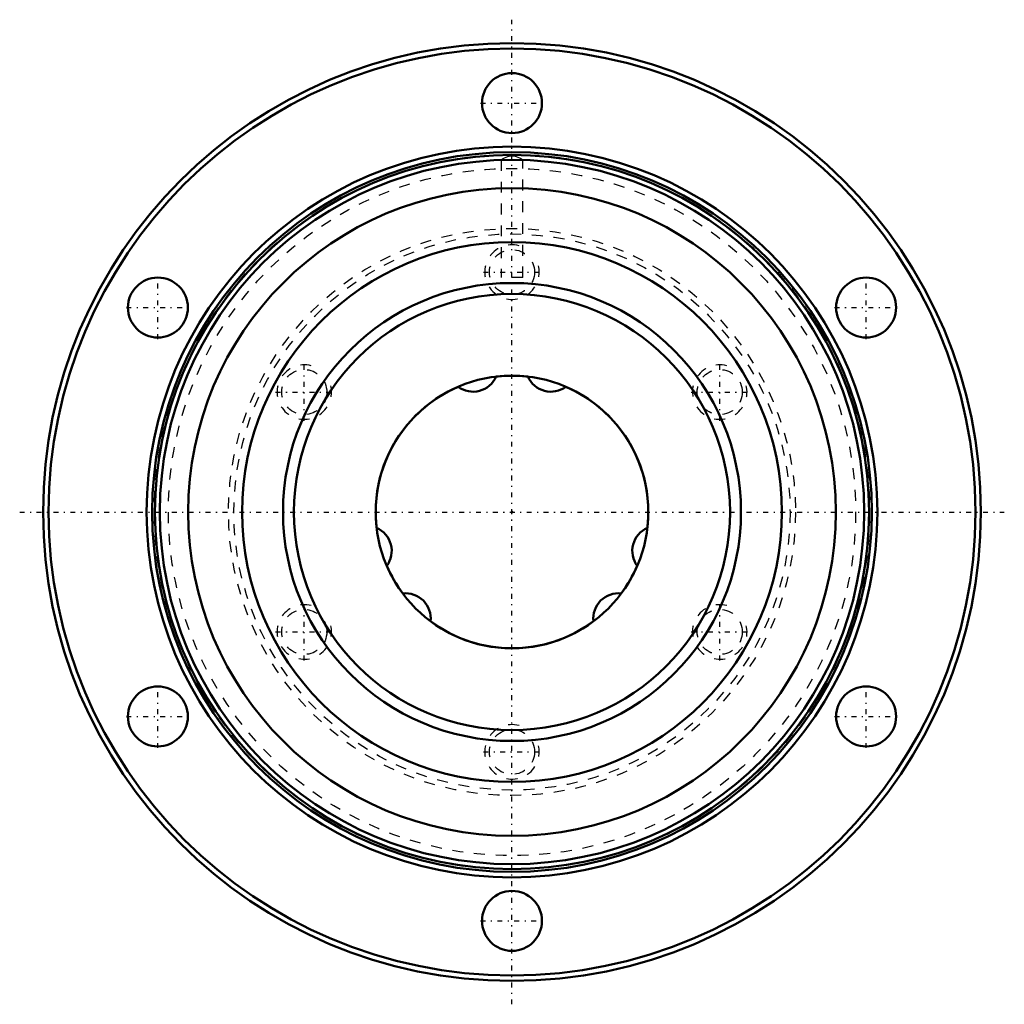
# Model space of a CAD drawing. Header units: millimetres. Extents: x -45.1 to 45.2, y -45.1 to 45.2.
import ezdxf

# ---------------------------------------------------------------- set-up
doc = ezdxf.new("R2010")
doc.units = ezdxf.units.MM
doc.linetypes.add('Center', pattern=[1.5, 0.45, -0.5, 0.05, -0.5])
doc.linetypes.add('Dashed', pattern=[2, 1, -1])
for name, color, linetype, lineweight in [('2d ConnectionPoints', 7, 'Continuous', 50), ('AM_0', 7, 'Continuous', 50), ('AM_5', 3, 'Continuous', 25), ('AM_7', 7, 'Center', 25), ('AM_9', 6, 'Dashed', 25)]:
    doc.layers.add(name, color=color, linetype=linetype, lineweight=lineweight)

# ---------------------------------------------------------------- blocks, each defined once
blk = doc.blocks.new('1_LTR_25A_LTRA_ACyl_1_0_in_LTR25A_71L_0_0__2')
at = {"layer": 'AM_0'}
for centre, radius in [((0, 0), 43), ((0, 0), 42.5), ((0, 37.5), 2.75), ((0, 0), 33.512), ((0, 0), 33), ((0, 0), 32.75), ((0, 0), 32.296), ((0, 0), 29.7), ((0, 0), 24.75), ((-32.476, 18.75), 2.75), ((0, 0), 21), ((32.476, 18.75), 2.75), ((0, 0), 20), ((0, 0), 12.5), ((-32.476, -18.75), 2.75), ((32.476, -18.75), 2.75), ((0, -37.5), 2.75)]:
    blk.add_circle(centre, radius, dxfattribs=at)
at = {"layer": 'AM_7'}
for p, q in [((0, -45.15), (0, 45.15)), ((-2.888, 37.5), (2.887, 37.5)), ((-2.625, 22), (2.625, 22)), ((-32.476, 15.862), (-32.476, 21.637)), ((32.476, 15.862), (32.476, 21.637)), ((-35.363, 18.75), (-29.588, 18.75)), ((29.588, 18.75), (35.363, 18.75)), ((-19.053, 8.375), (-19.053, 13.625)), ((19.053, 8.375), (19.053, 13.625)), ((-21.678, 11), (-16.428, 11)), ((16.428, 11), (21.678, 11)), ((-45.15, 0), (45.15, 0)), ((-19.053, -13.625), (-19.053, -8.375)), ((19.053, -13.625), (19.053, -8.375)), ((-21.678, -11), (-16.428, -11)), ((16.428, -11), (21.678, -11)), ((-32.476, -21.638), (-32.476, -15.863)), ((32.476, -21.638), (32.476, -15.863)), ((-35.363, -18.75), (-29.588, -18.75)), ((29.588, -18.75), (35.363, -18.75)), ((-2.625, -22), (2.625, -22)), ((-2.888, -37.5), (2.887, -37.5))]:
    blk.add_line(p, q, dxfattribs=at)
at = {"layer": 'AM_9'}
for p, q in [((-1, 32.287), (-1, 21.5)), ((0.779, 32.428), (0.746, 32.447)), ((0.75, 32.445), (0.866, 32.374)), ((0.869, 32.373), (0.779, 32.428)), ((1, 21.5), (1, 32.292)), ((1, 21.5), (-1, 21.5))]:
    blk.add_line(p, q, dxfattribs=at)
for points in [[(-1, 32.285), (-0.967, 32.308), (-0.862, 32.377), (-0.676, 32.486), (-0.384, 32.616), (-0.123, 32.675), (0.154, 32.671), (0.388, 32.614), (0.676, 32.487), (0.75, 32.445)], [(0.866, 32.374), (0.887, 32.361), (0.983, 32.296), (1, 32.285)]]:
    blk.add_lwpolyline(points, dxfattribs=at)
for centre, radius in [((0, 0), 32.8), ((0, 0), 31.515), ((0, 0), 26), ((0, 0), 25.5), ((0, 22), 2.067), ((-19.053, 11), 2.067), ((19.053, 11), 2.067), ((-19.053, -11), 2.067), ((19.053, -11), 2.067), ((0, -22), 2.067)]:
    blk.add_circle(centre, radius, dxfattribs=at)
blk.add_arc((0, 0), 32.3, 91.76865, 88.24603, dxfattribs=at)
blk = doc.blocks.new('2_LTR_25A_LTRA_ACyl_2_0_in_LTR25A_71L_0_0__2')
at = {"layer": 'AM_0'}
for centre, radius in [((0, 0), 43), ((0, 0), 42.5), ((0, 37.5), 2.75), ((0, 0), 33.512), ((0, 0), 33), ((0, 0), 32.75), ((0, 0), 32.296), ((0, 0), 29.7), ((0, 0), 24.75), ((-32.476, 18.75), 2.75), ((0, 0), 21), ((32.476, 18.75), 2.75), ((0, 0), 20), ((0, 0), 12.5), ((-32.476, -18.75), 2.75), ((32.476, -18.75), 2.75), ((0, -37.5), 2.75)]:
    blk.add_circle(centre, radius, dxfattribs=at)
at = {"layer": 'AM_5', "linetype": 'Dashed'}
for centre in [(0, 22), (-19.053, 11), (19.053, 11), (-19.053, -11), (19.053, -11), (0, -22)]:
    blk.add_arc(centre, 2.5, 75, 15, dxfattribs=at)
at = {"layer": 'AM_9'}
for p, q in [((-1, 32.287), (-1, 21.5)), ((0.779, 32.428), (0.746, 32.447)), ((0.869, 32.373), (0.779, 32.428)), ((1, 21.5), (1, 32.292)), ((1, 21.5), (-1, 21.5))]:
    blk.add_line(p, q, dxfattribs=at)
blk.add_lwpolyline([(-1, 32.285), (-0.967, 32.308), (-0.862, 32.377), (-0.676, 32.486), (-0.384, 32.616), (-0.123, 32.675), (0.154, 32.671), (0.388, 32.614), (0.676, 32.487), (0.887, 32.361), (0.983, 32.296), (1, 32.285)], dxfattribs=at)
for centre, radius in [((0, 0), 32.8), ((0, 0), 31.515), ((0, 0), 26), ((0, 0), 25.5), ((0, 22), 2.067), ((-19.053, 11), 2.067), ((19.053, 11), 2.067), ((-19.053, -11), 2.067), ((19.053, -11), 2.067), ((0, -22), 2.067)]:
    blk.add_circle(centre, radius, dxfattribs=at)
blk.add_arc((0, 0), 32.3, 91.76865, 88.24603, dxfattribs=at)
blk = doc.blocks.new('3_LTR_25A71_LTRA_Shaft_0_in_LTR25A_71L_0_0__2')
at = {"layer": 'AM_0'}
for centre, radius, start, end in [((-3.572, 13.33), 2.3, 233.45708, 336.54292), ((0, 0), 12.5, 83.28434, 96.71566), ((3.572, 13.33), 2.3, 203.45708, 306.54292), ((0, 0), 12.5, 113.28434, 186.71566), ((0, 0), 12.5, 353.28434, 66.71566), ((-13.33, -3.572), 2.3, 323.45708, 66.54292), ((13.33, -3.572), 2.3, 113.45708, 216.54292), ((0, 0), 12.5, 203.28434, 216.71566), ((0, 0), 12.5, 323.28434, 336.71566), ((-9.758, -9.758), 2.3, 353.45708, 96.54292), ((9.758, -9.758), 2.3, 83.45708, 186.54292), ((0, 0), 12.5, 233.28434, 306.71566)]:
    blk.add_arc(centre, radius, start, end, dxfattribs=at)

msp = doc.modelspace()

# ---------------------------------------------------------------- linework, layer by layer
at = {"layer": '2d ConnectionPoints'}
msp.add_point((0, 0), dxfattribs=at)
msp.add_point((0, 0), dxfattribs=at)
msp.add_point((0, 0), dxfattribs=at)

# ---------------------------------------------------------------- block references
for name in ['1_LTR_25A_LTRA_ACyl_1_0_in_LTR25A_71L_0_0__2', '2_LTR_25A_LTRA_ACyl_2_0_in_LTR25A_71L_0_0__2', '3_LTR_25A71_LTRA_Shaft_0_in_LTR25A_71L_0_0__2']:
    msp.add_blockref(name, (0, 0))

doc.saveas('drawing.dxf')
